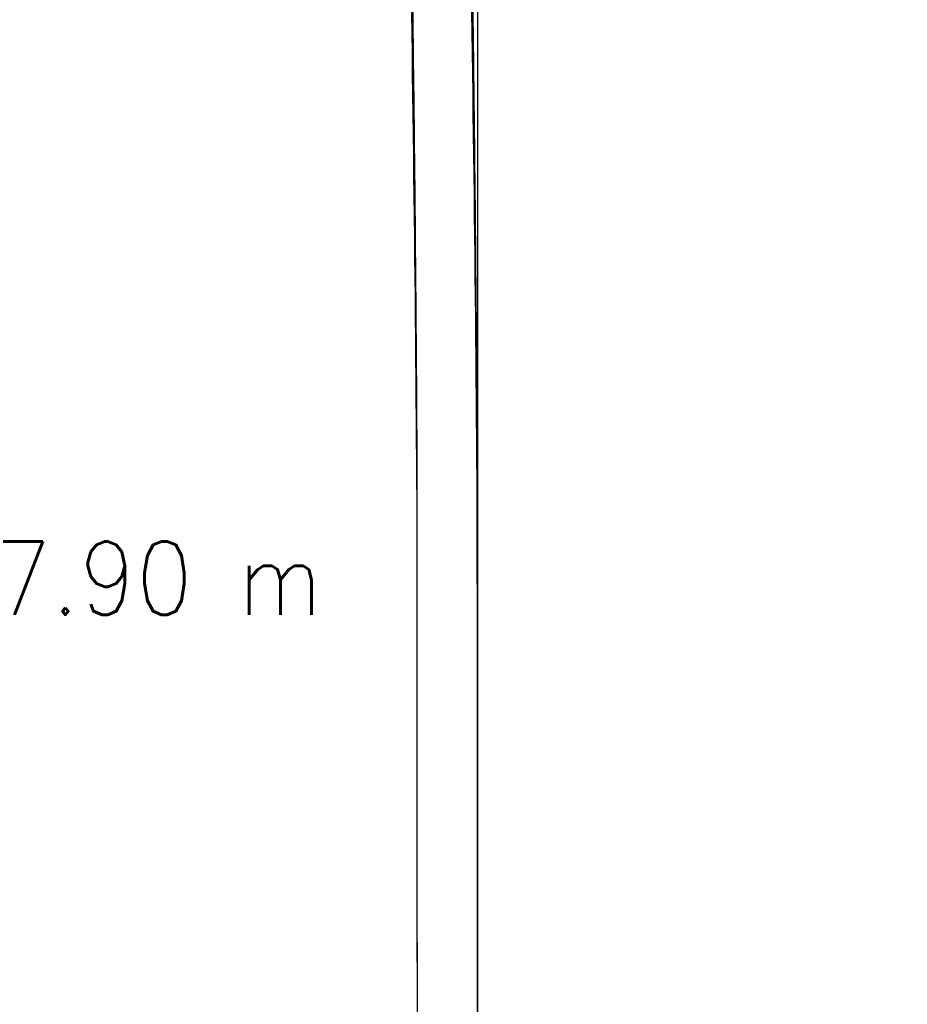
# Model space of a CAD drawing. Header units: metres. Extents: x 209747 to 209830, y 1182430 to 1182564.
# Tile 4 of 256: x 209747.34 to 209751.77, y 1182473.28 to 1182478.19. Entities that reach past the tile are written whole.
import ezdxf
from ezdxf.enums import TextEntityAlignment as Align

# ---------------------------------------------------------------- set-up
doc = ezdxf.new("R2010")
doc.units = ezdxf.units.M
doc.header["$MEASUREMENT"] = 0
doc.linetypes.add('DGN Style 2', pattern=[15.036391, 9.021834, -6.014556])
doc.layers.get('0').update_dxf_attribs({"color": 254})
doc.styles.add('TSText', font='simplex.shx')

# ---------------------------------------------------------------- blocks, each defined once
blk = doc.blocks.new('*U2')
at = {"color": 40, "linetype": 'Continuous'}
for p, q in [((-1.5962, -20.9159), (-1.5976, -20.8146)), ((-1.5949, -21.0172), (-1.5962, -20.9159)), ((-1.5937, -21.1184), (-1.5949, -21.0172)), ((-1.5924, -21.2197), (-1.5937, -21.1184)), ((-1.5912, -21.321), (-1.5924, -21.2197)), ((-1.59, -21.4222), (-1.5912, -21.321)), ((-1.5889, -21.5235), (-1.59, -21.4222)), ((-1.5878, -21.6247), (-1.5889, -21.5235)), ((-1.5867, -21.7259), (-1.5878, -21.6247)), ((-1.5857, -21.8272), (-1.5867, -21.7259)), ((-1.5847, -21.9284), (-1.5857, -21.8272)), ((-1.5838, -22.0296), (-1.5847, -21.9284)), ((-1.5829, -22.1309), (-1.5838, -22.0296)), ((-1.582, -22.2321), (-1.5829, -22.1309)), ((-1.5812, -22.3334), (-1.582, -22.2321)), ((-1.5804, -22.4346), (-1.5812, -22.3334)), ((-1.5796, -22.5358), (-1.5804, -22.4346)), ((-1.5788, -22.6371), (-1.5796, -22.5358)), ((-1.5781, -22.7383), (-1.5788, -22.6371)), ((-1.5775, -22.8395), (-1.5781, -22.7383)), ((-1.5769, -22.9404), (-1.5775, -22.8395)), ((-1.5764, -23.0411), (-1.5769, -22.9404)), ((-1.5762, -23.1422), (-1.5764, -23.0411)), ((-1.5761, -23.2435), (-1.5762, -23.1422)), ((-1.576, -23.3449), (-1.5761, -23.2435)), ((-1.5759, -23.4462), (-1.576, -23.3449)), ((-1.5758, -23.5476), (-1.5759, -23.4462)), ((-1.5757, -23.649), (-1.5758, -23.5476)), ((-1.5757, -23.7504), (-1.5757, -23.649)), ((-1.5756, -23.8518), (-1.5757, -23.7504)), ((-1.5755, -23.9532), (-1.5756, -23.8518)), ((-1.5755, -24.0546), (-1.5755, -23.9532)), ((-1.5754, -24.1561), (-1.5755, -24.0546)), ((-1.5754, -24.2575), (-1.5754, -24.1561)), ((-1.5753, -24.3589), (-1.5754, -24.2575)), ((-1.5753, -24.4604), (-1.5753, -24.3589)), ((-1.5753, -24.5618), (-1.5753, -24.4604)), ((-1.5752, -24.6633), (-1.5753, -24.5618)), ((-1.5752, -24.7648), (-1.5752, -24.6633)), ((-1.5752, -24.8663), (-1.5752, -24.7648)), ((-1.5751, -24.9678), (-1.5752, -24.8663)), ((-1.5751, -25.0693), (-1.5751, -24.9678)), ((-1.5751, -25.1708), (-1.5751, -25.0693)), ((-1.5751, -25.2723), (-1.5751, -25.1708)), ((-1.5751, -25.3738), (-1.5751, -25.2723)), ((-1.5751, -25.4753), (-1.5751, -25.3738)), ((-1.575, -25.5768), (-1.5751, -25.4753)), ((-1.575, -25.6784), (-1.575, -25.5768)), ((-1.575, -25.7799), (-1.575, -25.6784)), ((-1.575, -25.8815), (-1.575, -25.7799))]:
    blk.add_line(p, q, dxfattribs=at)
at = {"color": 3, "linetype": 'Continuous'}
for p, q in [((-1.2963, -20.912), (-1.2976, -20.8106)), ((-1.295, -21.0134), (-1.2963, -20.912)), ((-1.2937, -21.1147), (-1.295, -21.0134)), ((-1.2924, -21.2161), (-1.2937, -21.1147)), ((-1.2912, -21.3175), (-1.2924, -21.2161)), ((-1.29, -21.4188), (-1.2912, -21.3175)), ((-1.2889, -21.5202), (-1.29, -21.4188)), ((-1.2878, -21.6216), (-1.2889, -21.5202)), ((-1.2868, -21.7229), (-1.2878, -21.6216)), ((-1.2857, -21.8243), (-1.2868, -21.7229)), ((-1.2847, -21.9256), (-1.2857, -21.8243)), ((-1.2838, -22.0269), (-1.2847, -21.9256)), ((-1.2829, -22.1283), (-1.2838, -22.0269)), ((-1.282, -22.2296), (-1.2829, -22.1283)), ((-1.2812, -22.331), (-1.282, -22.2296)), ((-1.2804, -22.4323), (-1.2812, -22.331)), ((-1.2796, -22.5337), (-1.2804, -22.4323)), ((-1.2789, -22.635), (-1.2796, -22.5337)), ((-1.2781, -22.7364), (-1.2789, -22.635)), ((-1.2775, -22.8377), (-1.2781, -22.7364)), ((-1.2769, -22.9391), (-1.2775, -22.8377)), ((-1.2764, -23.0405), (-1.2769, -22.9391)), ((-1.2762, -23.1418), (-1.2764, -23.0405)), ((-1.2761, -23.2432), (-1.2762, -23.1418)), ((-1.276, -23.3446), (-1.2761, -23.2432)), ((-1.2759, -23.446), (-1.276, -23.3446)), ((-1.2758, -23.5474), (-1.2759, -23.446)), ((-1.2757, -23.6488), (-1.2758, -23.5474)), ((-1.2757, -23.7502), (-1.2757, -23.6488)), ((-1.2756, -23.8516), (-1.2757, -23.7502)), ((-1.2755, -23.953), (-1.2756, -23.8516)), ((-1.2755, -24.0545), (-1.2755, -23.953)), ((-1.2754, -24.1559), (-1.2755, -24.0545)), ((-1.2754, -24.2574), (-1.2754, -24.1559)), ((-1.2753, -24.3588), (-1.2754, -24.2574)), ((-1.2753, -24.4603), (-1.2753, -24.3588)), ((-1.2753, -24.5617), (-1.2753, -24.4603)), ((-1.2752, -24.6632), (-1.2753, -24.5617)), ((-1.2752, -24.7647), (-1.2752, -24.6632)), ((-1.2752, -24.8662), (-1.2752, -24.7647)), ((-1.2751, -24.9677), (-1.2752, -24.8662)), ((-1.2751, -25.0692), (-1.2751, -24.9677)), ((-1.2751, -25.1707), (-1.2751, -25.0692)), ((-1.2751, -25.2722), (-1.2751, -25.1707)), ((-1.2751, -25.3738), (-1.2751, -25.2722)), ((-1.2751, -25.4753), (-1.2751, -25.3738)), ((-1.275, -25.5768), (-1.2751, -25.4753)), ((-1.275, -25.6784), (-1.275, -25.5768)), ((-1.275, -25.7799), (-1.275, -25.6784)), ((-1.275, -25.8815), (-1.275, -25.7799))]:
    blk.add_line(p, q, dxfattribs=at)
blk = doc.blocks.new('*U3')
at = {"color": 40, "linetype": 'Continuous'}
for p, q in [((-1.5961, -20.9266), (-1.5975, -20.8224)), ((-1.5948, -21.0308), (-1.5961, -20.9266)), ((-1.5934, -21.1351), (-1.5948, -21.0308)), ((-1.5922, -21.2393), (-1.5934, -21.1351)), ((-1.5909, -21.3436), (-1.5922, -21.2393)), ((-1.5897, -21.4479), (-1.5909, -21.3436)), ((-1.5886, -21.5522), (-1.5897, -21.4479)), ((-1.5875, -21.6566), (-1.5886, -21.5522)), ((-1.5864, -21.7609), (-1.5875, -21.6566)), ((-1.5853, -21.8653), (-1.5864, -21.7609)), ((-1.5843, -21.9697), (-1.5853, -21.8653)), ((-1.5834, -22.0741), (-1.5843, -21.9697)), ((-1.5825, -22.1785), (-1.5834, -22.0741)), ((-1.5816, -22.283), (-1.5825, -22.1785)), ((-1.5807, -22.3874), (-1.5816, -22.283)), ((-1.5799, -22.4919), (-1.5807, -22.3874)), ((-1.5791, -22.5963), (-1.5799, -22.4919)), ((-1.5784, -22.7008), (-1.5791, -22.5963)), ((-1.5777, -22.8052), (-1.5784, -22.7008)), ((-1.577, -22.9094), (-1.5777, -22.8052)), ((-1.5765, -23.0133), (-1.577, -22.9094)), ((-1.5763, -23.1174), (-1.5765, -23.0133)), ((-1.5761, -23.2218), (-1.5763, -23.1174)), ((-1.576, -23.3262), (-1.5761, -23.2218)), ((-1.5759, -23.4307), (-1.576, -23.3262)), ((-1.5758, -23.5351), (-1.5759, -23.4307)), ((-1.5758, -23.6396), (-1.5758, -23.5351)), ((-1.5757, -23.744), (-1.5758, -23.6396)), ((-1.5756, -23.8484), (-1.5757, -23.744)), ((-1.5755, -23.9528), (-1.5756, -23.8484)), ((-1.5755, -24.0571), (-1.5755, -23.9528)), ((-1.5754, -24.1614), (-1.5755, -24.0571)), ((-1.5754, -24.2657), (-1.5754, -24.1614)), ((-1.5753, -24.37), (-1.5754, -24.2657)), ((-1.5753, -24.4743), (-1.5753, -24.37)), ((-1.5752, -24.5785), (-1.5753, -24.4743)), ((-1.5752, -24.6827), (-1.5752, -24.5785)), ((-1.5752, -24.7868), (-1.5752, -24.6827)), ((-1.5752, -24.8909), (-1.5752, -24.7868)), ((-1.5751, -24.995), (-1.5752, -24.8909)), ((-1.5751, -25.099), (-1.5751, -24.995)), ((-1.5751, -25.203), (-1.5751, -25.099)), ((-1.5751, -25.3069), (-1.5751, -25.203)), ((-1.5751, -25.4108), (-1.5751, -25.3069)), ((-1.5751, -25.5147), (-1.5751, -25.4108)), ((-1.575, -25.6185), (-1.5751, -25.5147)), ((-1.575, -25.7223), (-1.575, -25.6185)), ((-1.575, -25.826), (-1.575, -25.7223))]:
    blk.add_line(p, q, dxfattribs=at)
at = {"color": 3, "linetype": 'Continuous'}
for p, q in [((-1.2961, -20.9227), (-1.2975, -20.8184)), ((-1.2948, -21.0271), (-1.2961, -20.9227)), ((-1.2935, -21.1314), (-1.2948, -21.0271)), ((-1.2922, -21.2358), (-1.2935, -21.1314)), ((-1.291, -21.3402), (-1.2922, -21.2358)), ((-1.2898, -21.4446), (-1.291, -21.3402)), ((-1.2886, -21.549), (-1.2898, -21.4446)), ((-1.2875, -21.6535), (-1.2886, -21.549)), ((-1.2864, -21.7579), (-1.2875, -21.6535)), ((-1.2854, -21.8624), (-1.2864, -21.7579)), ((-1.2844, -21.9669), (-1.2854, -21.8624)), ((-1.2834, -22.0714), (-1.2844, -21.9669)), ((-1.2825, -22.176), (-1.2834, -22.0714)), ((-1.2816, -22.2805), (-1.2825, -22.176)), ((-1.2807, -22.3851), (-1.2816, -22.2805)), ((-1.2799, -22.4896), (-1.2807, -22.3851)), ((-1.2791, -22.5942), (-1.2799, -22.4896)), ((-1.2784, -22.6988), (-1.2791, -22.5942)), ((-1.2777, -22.8034), (-1.2784, -22.6988)), ((-1.2771, -22.9079), (-1.2777, -22.8034)), ((-1.2765, -23.0125), (-1.2771, -22.9079)), ((-1.2763, -23.117), (-1.2765, -23.0125)), ((-1.2761, -23.2215), (-1.2763, -23.117)), ((-1.276, -23.326), (-1.2761, -23.2215)), ((-1.2759, -23.4304), (-1.276, -23.326)), ((-1.2758, -23.5349), (-1.2759, -23.4304)), ((-1.2758, -23.6393), (-1.2758, -23.5349)), ((-1.2757, -23.7438), (-1.2758, -23.6393)), ((-1.2756, -23.8482), (-1.2757, -23.7438)), ((-1.2755, -23.9526), (-1.2756, -23.8482)), ((-1.2755, -24.0569), (-1.2755, -23.9526)), ((-1.2754, -24.1613), (-1.2755, -24.0569)), ((-1.2754, -24.2656), (-1.2754, -24.1613)), ((-1.2753, -24.3699), (-1.2754, -24.2656)), ((-1.2753, -24.4742), (-1.2753, -24.3699)), ((-1.2752, -24.5784), (-1.2753, -24.4742)), ((-1.2752, -24.6826), (-1.2752, -24.5784)), ((-1.2752, -24.7867), (-1.2752, -24.6826)), ((-1.2752, -24.8908), (-1.2752, -24.7867)), ((-1.2751, -24.9949), (-1.2752, -24.8908)), ((-1.2751, -25.0989), (-1.2751, -24.9949)), ((-1.2751, -25.2029), (-1.2751, -25.0989)), ((-1.2751, -25.3069), (-1.2751, -25.2029)), ((-1.2751, -25.4108), (-1.2751, -25.3069)), ((-1.2751, -25.5147), (-1.2751, -25.4108)), ((-1.275, -25.6185), (-1.2751, -25.5147)), ((-1.275, -25.7223), (-1.275, -25.6185)), ((-1.275, -25.826), (-1.275, -25.7223))]:
    blk.add_line(p, q, dxfattribs=at)
blk = doc.blocks.new('*U4')
at = {"color": 3, "linetype": 'Continuous'}
for p, q in [((-1.2967, -20.8785), (-1.2981, -20.7739)), ((-1.2953, -20.9831), (-1.2967, -20.8785)), ((-1.294, -21.0878), (-1.2953, -20.9831)), ((-1.2927, -21.1925), (-1.294, -21.0878)), ((-1.2915, -21.2972), (-1.2927, -21.1925)), ((-1.2902, -21.402), (-1.2915, -21.2972)), ((-1.2891, -21.5068), (-1.2902, -21.402)), ((-1.2879, -21.6117), (-1.2891, -21.5068)), ((-1.2868, -21.7166), (-1.2879, -21.6117)), ((-1.2858, -21.8216), (-1.2868, -21.7166)), ((-1.2847, -21.9266), (-1.2858, -21.8216)), ((-1.2838, -22.0316), (-1.2847, -21.9266)), ((-1.2828, -22.1366), (-1.2838, -22.0316)), ((-1.2819, -22.2417), (-1.2828, -22.1366)), ((-1.281, -22.3468), (-1.2819, -22.2417)), ((-1.2802, -22.452), (-1.281, -22.3468)), ((-1.2794, -22.5571), (-1.2802, -22.452)), ((-1.2787, -22.6623), (-1.2794, -22.5571)), ((-1.2779, -22.7675), (-1.2787, -22.6623)), ((-1.2773, -22.8727), (-1.2779, -22.7675)), ((-1.2767, -22.9779), (-1.2773, -22.8727)), ((-1.2763, -23.0831), (-1.2767, -22.9779)), ((-1.2762, -23.1883), (-1.2763, -23.0831)), ((-1.2761, -23.2934), (-1.2762, -23.1883)), ((-1.276, -23.3985), (-1.2761, -23.2934)), ((-1.2759, -23.5037), (-1.276, -23.3985)), ((-1.2758, -23.6088), (-1.2759, -23.5037)), ((-1.2757, -23.7139), (-1.2758, -23.6088)), ((-1.2756, -23.8191), (-1.2757, -23.7139)), ((-1.2756, -23.9242), (-1.2756, -23.8191)), ((-1.2755, -24.0292), (-1.2756, -23.9242)), ((-1.2754, -24.1343), (-1.2755, -24.0292)), ((-1.2754, -24.2393), (-1.2754, -24.1343)), ((-1.2753, -24.3443), (-1.2754, -24.2393)), ((-1.2753, -24.4493), (-1.2753, -24.3443)), ((-1.2753, -24.5542), (-1.2753, -24.4493)), ((-1.2752, -24.6591), (-1.2753, -24.5542)), ((-1.2752, -24.7639), (-1.2752, -24.6591)), ((-1.2752, -24.8688), (-1.2752, -24.7639)), ((-1.2751, -24.9735), (-1.2752, -24.8688)), ((-1.2751, -25.0782), (-1.2751, -24.9735)), ((-1.2751, -25.1829), (-1.2751, -25.0782)), ((-1.2751, -25.2875), (-1.2751, -25.1829)), ((-1.2751, -25.392), (-1.2751, -25.2875)), ((-1.2751, -25.4965), (-1.2751, -25.392)), ((-1.275, -25.601), (-1.2751, -25.4965)), ((-1.275, -25.7054), (-1.275, -25.601)), ((-1.275, -25.8097), (-1.275, -25.7054))]:
    blk.add_line(p, q, dxfattribs=at)
at = {"color": 40, "linetype": 'Continuous'}
for p, q in [((-1.5967, -20.8824), (-1.5981, -20.778)), ((-1.5953, -20.9869), (-1.5967, -20.8824)), ((-1.594, -21.0915), (-1.5953, -20.9869)), ((-1.5927, -21.1961), (-1.594, -21.0915)), ((-1.5914, -21.3007), (-1.5927, -21.1961)), ((-1.5902, -21.4054), (-1.5914, -21.3007)), ((-1.589, -21.5101), (-1.5902, -21.4054)), ((-1.5879, -21.6149), (-1.589, -21.5101)), ((-1.5868, -21.7197), (-1.5879, -21.6149)), ((-1.5857, -21.8245), (-1.5868, -21.7197)), ((-1.5847, -21.9294), (-1.5857, -21.8245)), ((-1.5837, -22.0343), (-1.5847, -21.9294)), ((-1.5828, -22.1392), (-1.5837, -22.0343)), ((-1.5819, -22.2442), (-1.5828, -22.1392)), ((-1.581, -22.3492), (-1.5819, -22.2442)), ((-1.5802, -22.4542), (-1.581, -22.3492)), ((-1.5794, -22.5593), (-1.5802, -22.4542)), ((-1.5787, -22.6644), (-1.5794, -22.5593)), ((-1.5779, -22.7694), (-1.5787, -22.6644)), ((-1.5773, -22.8743), (-1.5779, -22.7694)), ((-1.5767, -22.979), (-1.5773, -22.8743)), ((-1.5763, -23.0836), (-1.5767, -22.979)), ((-1.5762, -23.1886), (-1.5763, -23.0836)), ((-1.5761, -23.2937), (-1.5762, -23.1886)), ((-1.576, -23.3988), (-1.5761, -23.2937)), ((-1.5759, -23.5039), (-1.576, -23.3988)), ((-1.5758, -23.609), (-1.5759, -23.5039)), ((-1.5757, -23.7141), (-1.5758, -23.609)), ((-1.5756, -23.8193), (-1.5757, -23.7141)), ((-1.5756, -23.9243), (-1.5756, -23.8193)), ((-1.5755, -24.0294), (-1.5756, -23.9243)), ((-1.5754, -24.1344), (-1.5755, -24.0294)), ((-1.5754, -24.2395), (-1.5754, -24.1344)), ((-1.5753, -24.3444), (-1.5754, -24.2395)), ((-1.5753, -24.4494), (-1.5753, -24.3444)), ((-1.5753, -24.5543), (-1.5753, -24.4494)), ((-1.5752, -24.6592), (-1.5753, -24.5543)), ((-1.5752, -24.764), (-1.5752, -24.6592)), ((-1.5752, -24.8688), (-1.5752, -24.764)), ((-1.5751, -24.9736), (-1.5752, -24.8688)), ((-1.5751, -25.0783), (-1.5751, -24.9736)), ((-1.5751, -25.1829), (-1.5751, -25.0783)), ((-1.5751, -25.2875), (-1.5751, -25.1829)), ((-1.5751, -25.3921), (-1.5751, -25.2875)), ((-1.5751, -25.4966), (-1.5751, -25.3921)), ((-1.575, -25.601), (-1.5751, -25.4966)), ((-1.575, -25.7054), (-1.575, -25.601)), ((-1.575, -25.8097), (-1.575, -25.7054))]:
    blk.add_line(p, q, dxfattribs=at)
blk = doc.blocks.new('*U5')
at = {"color": 40, "linetype": 'Continuous'}
for p, q in [((-1.5956, -20.9678), (-1.5969, -20.8638)), ((-1.5942, -21.0718), (-1.5956, -20.9678)), ((-1.5929, -21.1758), (-1.5942, -21.0718)), ((-1.5917, -21.2799), (-1.5929, -21.1758)), ((-1.5905, -21.3838), (-1.5917, -21.2799)), ((-1.5893, -21.4878), (-1.5905, -21.3838)), ((-1.5882, -21.5918), (-1.5893, -21.4878)), ((-1.5871, -21.6958), (-1.5882, -21.5918)), ((-1.586, -21.7997), (-1.5871, -21.6958)), ((-1.585, -21.9037), (-1.586, -21.7997)), ((-1.584, -22.0076), (-1.585, -21.9037)), ((-1.583, -22.1115), (-1.584, -22.0076)), ((-1.5821, -22.2153), (-1.583, -22.1115)), ((-1.5813, -22.3192), (-1.5821, -22.2153)), ((-1.5804, -22.423), (-1.5813, -22.3192)), ((-1.5796, -22.5267), (-1.5804, -22.423)), ((-1.5789, -22.6305), (-1.5796, -22.5267)), ((-1.5782, -22.7342), (-1.5789, -22.6305)), ((-1.5775, -22.8377), (-1.5782, -22.7342)), ((-1.5769, -22.941), (-1.5775, -22.8377)), ((-1.5764, -23.044), (-1.5769, -22.941)), ((-1.5762, -23.1472), (-1.5764, -23.044)), ((-1.5761, -23.2507), (-1.5762, -23.1472)), ((-1.576, -23.3542), (-1.5761, -23.2507)), ((-1.5759, -23.4576), (-1.576, -23.3542)), ((-1.5758, -23.5609), (-1.5759, -23.4576)), ((-1.5757, -23.6642), (-1.5758, -23.5609)), ((-1.5757, -23.7675), (-1.5757, -23.6642)), ((-1.5756, -23.8707), (-1.5757, -23.7675)), ((-1.5755, -23.9739), (-1.5756, -23.8707)), ((-1.5755, -24.077), (-1.5755, -23.9739)), ((-1.5754, -24.18), (-1.5755, -24.077)), ((-1.5754, -24.283), (-1.5754, -24.18)), ((-1.5753, -24.386), (-1.5754, -24.283)), ((-1.5753, -24.4889), (-1.5753, -24.386)), ((-1.5752, -24.5917), (-1.5753, -24.4889)), ((-1.5752, -24.6945), (-1.5752, -24.5917)), ((-1.5752, -24.7973), (-1.5752, -24.6945)), ((-1.5752, -24.9), (-1.5752, -24.7973)), ((-1.5751, -25.0027), (-1.5752, -24.9)), ((-1.5751, -25.1053), (-1.5751, -25.0027)), ((-1.5751, -25.208), (-1.5751, -25.1053)), ((-1.5751, -25.3105), (-1.5751, -25.208)), ((-1.5751, -25.4131), (-1.5751, -25.3105)), ((-1.5751, -25.5156), (-1.5751, -25.4131)), ((-1.575, -25.6181), (-1.5751, -25.5156)), ((-1.575, -25.7206), (-1.575, -25.6181)), ((-1.575, -25.8231), (-1.575, -25.7206))]:
    blk.add_line(p, q, dxfattribs=at)
at = {"color": 3, "linetype": 'Continuous'}
for p, q in [((-1.2956, -20.964), (-1.297, -20.8599)), ((-1.2943, -21.0681), (-1.2956, -20.964)), ((-1.293, -21.1722), (-1.2943, -21.0681)), ((-1.2917, -21.2763), (-1.293, -21.1722)), ((-1.2905, -21.3805), (-1.2917, -21.2763)), ((-1.2893, -21.4846), (-1.2905, -21.3805)), ((-1.2882, -21.5886), (-1.2893, -21.4846)), ((-1.2871, -21.6927), (-1.2882, -21.5886)), ((-1.286, -21.7968), (-1.2871, -21.6927)), ((-1.285, -21.9008), (-1.286, -21.7968)), ((-1.284, -22.0048), (-1.285, -21.9008)), ((-1.2831, -22.1088), (-1.284, -22.0048)), ((-1.2822, -22.2128), (-1.2831, -22.1088)), ((-1.2813, -22.3168), (-1.2822, -22.2128)), ((-1.2805, -22.4207), (-1.2813, -22.3168)), ((-1.2797, -22.5246), (-1.2805, -22.4207)), ((-1.2789, -22.6284), (-1.2797, -22.5246)), ((-1.2782, -22.7322), (-1.2789, -22.6284)), ((-1.2775, -22.836), (-1.2782, -22.7322)), ((-1.2769, -22.9397), (-1.2775, -22.836)), ((-1.2764, -23.0433), (-1.2769, -22.9397)), ((-1.2762, -23.1469), (-1.2764, -23.0433)), ((-1.2761, -23.2504), (-1.2762, -23.1469)), ((-1.276, -23.3539), (-1.2761, -23.2504)), ((-1.2759, -23.4573), (-1.276, -23.3539)), ((-1.2758, -23.5607), (-1.2759, -23.4573)), ((-1.2757, -23.664), (-1.2758, -23.5607)), ((-1.2757, -23.7673), (-1.2757, -23.664)), ((-1.2756, -23.8705), (-1.2757, -23.7673)), ((-1.2755, -23.9737), (-1.2756, -23.8705)), ((-1.2755, -24.0768), (-1.2755, -23.9737)), ((-1.2754, -24.1799), (-1.2755, -24.0768)), ((-1.2754, -24.2829), (-1.2754, -24.1799)), ((-1.2753, -24.3858), (-1.2754, -24.2829)), ((-1.2753, -24.4888), (-1.2753, -24.3858)), ((-1.2752, -24.5916), (-1.2753, -24.4888)), ((-1.2752, -24.6944), (-1.2752, -24.5916)), ((-1.2752, -24.7972), (-1.2752, -24.6944)), ((-1.2752, -24.9), (-1.2752, -24.7972)), ((-1.2751, -25.0026), (-1.2752, -24.9)), ((-1.2751, -25.1053), (-1.2751, -25.0026)), ((-1.2751, -25.2079), (-1.2751, -25.1053)), ((-1.2751, -25.3105), (-1.2751, -25.2079)), ((-1.2751, -25.413), (-1.2751, -25.3105)), ((-1.2751, -25.5156), (-1.2751, -25.413)), ((-1.275, -25.6181), (-1.2751, -25.5156)), ((-1.275, -25.7206), (-1.275, -25.6181)), ((-1.275, -25.823), (-1.275, -25.7206))]:
    blk.add_line(p, q, dxfattribs=at)
blk = doc.blocks.new('*U6')
at = {"color": 40, "linetype": 'Continuous'}
for p, q in [((-1.5965, -20.8973), (-1.5979, -20.7934)), ((-1.5951, -21.0011), (-1.5965, -20.8973)), ((-1.5938, -21.1049), (-1.5951, -21.0011)), ((-1.5925, -21.2087), (-1.5938, -21.1049)), ((-1.5913, -21.3125), (-1.5925, -21.2087)), ((-1.5901, -21.4164), (-1.5913, -21.3125)), ((-1.5889, -21.5202), (-1.5901, -21.4164)), ((-1.5878, -21.624), (-1.5889, -21.5202)), ((-1.5867, -21.7278), (-1.5878, -21.624)), ((-1.5857, -21.8316), (-1.5867, -21.7278)), ((-1.5847, -21.9354), (-1.5857, -21.8316)), ((-1.5837, -22.0391), (-1.5847, -21.9354)), ((-1.5828, -22.1429), (-1.5837, -22.0391)), ((-1.5819, -22.2467), (-1.5828, -22.1429)), ((-1.581, -22.3504), (-1.5819, -22.2467)), ((-1.5802, -22.4542), (-1.581, -22.3504)), ((-1.5794, -22.5579), (-1.5802, -22.4542)), ((-1.5787, -22.6616), (-1.5794, -22.5579)), ((-1.578, -22.7653), (-1.5787, -22.6616)), ((-1.5773, -22.869), (-1.578, -22.7653)), ((-1.5766, -22.972), (-1.5773, -22.869)), ((-1.5763, -23.075), (-1.5766, -22.972)), ((-1.5762, -23.1786), (-1.5763, -23.075)), ((-1.5761, -23.2823), (-1.5762, -23.1786)), ((-1.576, -23.3859), (-1.5761, -23.2823)), ((-1.5759, -23.4895), (-1.576, -23.3859)), ((-1.5758, -23.5931), (-1.5759, -23.4895)), ((-1.5757, -23.6967), (-1.5758, -23.5931)), ((-1.5756, -23.8002), (-1.5757, -23.6967)), ((-1.5756, -23.9038), (-1.5756, -23.8002)), ((-1.5755, -24.0072), (-1.5756, -23.9038)), ((-1.5755, -24.1107), (-1.5755, -24.0072)), ((-1.5754, -24.2141), (-1.5755, -24.1107)), ((-1.5754, -24.3176), (-1.5754, -24.2141)), ((-1.5753, -24.421), (-1.5754, -24.3176)), ((-1.5753, -24.5243), (-1.5753, -24.421)), ((-1.5752, -24.6277), (-1.5753, -24.5243)), ((-1.5752, -24.731), (-1.5752, -24.6277)), ((-1.5752, -24.8343), (-1.5752, -24.731)), ((-1.5751, -24.9376), (-1.5752, -24.8343)), ((-1.5751, -25.0409), (-1.5751, -24.9376)), ((-1.5751, -25.1442), (-1.5751, -25.0409)), ((-1.5751, -25.2475), (-1.5751, -25.1442)), ((-1.5751, -25.3507), (-1.5751, -25.2475)), ((-1.5751, -25.454), (-1.5751, -25.3507)), ((-1.575, -25.5572), (-1.5751, -25.454)), ((-1.575, -25.6604), (-1.575, -25.5572)), ((-1.575, -25.7637), (-1.575, -25.6604)), ((-1.575, -25.8669), (-1.575, -25.7637))]:
    blk.add_line(p, q, dxfattribs=at)
at = {"color": 3, "linetype": 'Continuous'}
for p, q in [((-1.2965, -20.8933), (-1.2979, -20.7894)), ((-1.2952, -20.9973), (-1.2965, -20.8933)), ((-1.2938, -21.1012), (-1.2952, -20.9973)), ((-1.2926, -21.2051), (-1.2938, -21.1012)), ((-1.2913, -21.3091), (-1.2926, -21.2051)), ((-1.2901, -21.413), (-1.2913, -21.3091)), ((-1.289, -21.5169), (-1.2901, -21.413)), ((-1.2878, -21.6208), (-1.289, -21.5169)), ((-1.2867, -21.7247), (-1.2878, -21.6208)), ((-1.2857, -21.8287), (-1.2867, -21.7247)), ((-1.2847, -21.9326), (-1.2857, -21.8287)), ((-1.2837, -22.0365), (-1.2847, -21.9326)), ((-1.2828, -22.1403), (-1.2837, -22.0365)), ((-1.2819, -22.2442), (-1.2828, -22.1403)), ((-1.281, -22.3481), (-1.2819, -22.2442)), ((-1.2802, -22.4519), (-1.281, -22.3481)), ((-1.2794, -22.5558), (-1.2802, -22.4519)), ((-1.2787, -22.6596), (-1.2794, -22.5558)), ((-1.278, -22.7634), (-1.2787, -22.6596)), ((-1.2773, -22.8672), (-1.278, -22.7634)), ((-1.2767, -22.9709), (-1.2773, -22.8672)), ((-1.2763, -23.0747), (-1.2767, -22.9709)), ((-1.2762, -23.1783), (-1.2763, -23.0747)), ((-1.2761, -23.282), (-1.2762, -23.1783)), ((-1.276, -23.3857), (-1.2761, -23.282)), ((-1.2759, -23.4893), (-1.276, -23.3857)), ((-1.2758, -23.5929), (-1.2759, -23.4893)), ((-1.2757, -23.6965), (-1.2758, -23.5929)), ((-1.2756, -23.8), (-1.2757, -23.6965)), ((-1.2756, -23.9036), (-1.2756, -23.8)), ((-1.2755, -24.0071), (-1.2756, -23.9036)), ((-1.2755, -24.1106), (-1.2755, -24.0071)), ((-1.2754, -24.214), (-1.2755, -24.1106)), ((-1.2754, -24.3174), (-1.2754, -24.214)), ((-1.2753, -24.4208), (-1.2754, -24.3174)), ((-1.2753, -24.5242), (-1.2753, -24.4208)), ((-1.2752, -24.6276), (-1.2753, -24.5242)), ((-1.2752, -24.7309), (-1.2752, -24.6276)), ((-1.2752, -24.8343), (-1.2752, -24.7309)), ((-1.2751, -24.9376), (-1.2752, -24.8343)), ((-1.2751, -25.0409), (-1.2751, -24.9376)), ((-1.2751, -25.1442), (-1.2751, -25.0409)), ((-1.2751, -25.2474), (-1.2751, -25.1442)), ((-1.2751, -25.3507), (-1.2751, -25.2474)), ((-1.2751, -25.4539), (-1.2751, -25.3507)), ((-1.275, -25.5572), (-1.2751, -25.4539)), ((-1.275, -25.6604), (-1.275, -25.5572)), ((-1.275, -25.7637), (-1.275, -25.6604)), ((-1.275, -25.8669), (-1.275, -25.7637))]:
    blk.add_line(p, q, dxfattribs=at)
blk = doc.blocks.new('*U7')
at = {"color": 40, "linetype": 'Continuous'}
for p, q in [((-1.5968, -20.8765), (-1.5982, -20.7726)), ((-1.5954, -20.9804), (-1.5968, -20.8765)), ((-1.5941, -21.0843), (-1.5954, -20.9804)), ((-1.5928, -21.1882), (-1.5941, -21.0843)), ((-1.5915, -21.292), (-1.5928, -21.1882)), ((-1.5903, -21.3959), (-1.5915, -21.292)), ((-1.5892, -21.4998), (-1.5903, -21.3959)), ((-1.588, -21.6036), (-1.5892, -21.4998)), ((-1.5869, -21.7074), (-1.588, -21.6036)), ((-1.5859, -21.8113), (-1.5869, -21.7074)), ((-1.5849, -21.9151), (-1.5859, -21.8113)), ((-1.5839, -22.0188), (-1.5849, -21.9151)), ((-1.5829, -22.1226), (-1.5839, -22.0188)), ((-1.582, -22.2263), (-1.5829, -22.1226)), ((-1.5812, -22.33), (-1.582, -22.2263)), ((-1.5804, -22.4337), (-1.5812, -22.33)), ((-1.5796, -22.5374), (-1.5804, -22.4337)), ((-1.5788, -22.641), (-1.5796, -22.5374)), ((-1.5781, -22.7446), (-1.5788, -22.641)), ((-1.5774, -22.848), (-1.5781, -22.7446)), ((-1.5768, -22.9511), (-1.5774, -22.848)), ((-1.5764, -23.054), (-1.5768, -22.9511)), ((-1.5762, -23.1572), (-1.5764, -23.054)), ((-1.5761, -23.2606), (-1.5762, -23.1572)), ((-1.576, -23.364), (-1.5761, -23.2606)), ((-1.5759, -23.4673), (-1.576, -23.364)), ((-1.5758, -23.5706), (-1.5759, -23.4673)), ((-1.5757, -23.6738), (-1.5758, -23.5706)), ((-1.5757, -23.777), (-1.5757, -23.6738)), ((-1.5756, -23.8802), (-1.5757, -23.777)), ((-1.5755, -23.9833), (-1.5756, -23.8802)), ((-1.5755, -24.0863), (-1.5755, -23.9833)), ((-1.5754, -24.1893), (-1.5755, -24.0863)), ((-1.5754, -24.2923), (-1.5754, -24.1893)), ((-1.5753, -24.3952), (-1.5754, -24.2923)), ((-1.5753, -24.4981), (-1.5753, -24.3952)), ((-1.5752, -24.601), (-1.5753, -24.4981)), ((-1.5752, -24.7038), (-1.5752, -24.601)), ((-1.5752, -24.8065), (-1.5752, -24.7038)), ((-1.5752, -24.9093), (-1.5752, -24.8065)), ((-1.5751, -25.012), (-1.5752, -24.9093)), ((-1.5751, -25.1147), (-1.5751, -25.012)), ((-1.5751, -25.2173), (-1.5751, -25.1147)), ((-1.5751, -25.3199), (-1.5751, -25.2173)), ((-1.5751, -25.4225), (-1.5751, -25.3199)), ((-1.5751, -25.5251), (-1.5751, -25.4225)), ((-1.575, -25.6277), (-1.5751, -25.5251)), ((-1.575, -25.7302), (-1.575, -25.6277)), ((-1.575, -25.8328), (-1.575, -25.7302))]:
    blk.add_line(p, q, dxfattribs=at)
at = {"color": 3, "linetype": 'Continuous'}
for p, q in [((-1.2954, -20.9766), (-1.2968, -20.8726)), ((-1.2941, -21.0806), (-1.2954, -20.9766)), ((-1.2928, -21.1846), (-1.2941, -21.0806)), ((-1.2916, -21.2885), (-1.2928, -21.1846)), ((-1.2904, -21.3925), (-1.2916, -21.2885)), ((-1.2892, -21.4965), (-1.2904, -21.3925)), ((-1.288, -21.6004), (-1.2892, -21.4965)), ((-1.2869, -21.7044), (-1.288, -21.6004)), ((-1.2859, -21.8083), (-1.2869, -21.7044)), ((-1.2849, -21.9122), (-1.2859, -21.8083)), ((-1.2839, -22.0161), (-1.2849, -21.9122)), ((-1.283, -22.12), (-1.2839, -22.0161)), ((-1.2821, -22.2238), (-1.283, -22.12)), ((-1.2812, -22.3277), (-1.2821, -22.2238)), ((-1.2804, -22.4314), (-1.2812, -22.3277)), ((-1.2796, -22.5352), (-1.2804, -22.4314)), ((-1.2788, -22.6389), (-1.2796, -22.5352)), ((-1.2781, -22.7426), (-1.2788, -22.6389)), ((-1.2774, -22.8463), (-1.2781, -22.7426)), ((-1.2768, -22.9499), (-1.2774, -22.8463)), ((-1.2764, -23.0534), (-1.2768, -22.9499)), ((-1.2762, -23.1569), (-1.2764, -23.0534)), ((-1.2761, -23.2603), (-1.2762, -23.1569)), ((-1.276, -23.3637), (-1.2761, -23.2603)), ((-1.2759, -23.467), (-1.276, -23.3637)), ((-1.2758, -23.5703), (-1.2759, -23.467)), ((-1.2757, -23.6736), (-1.2758, -23.5703)), ((-1.2757, -23.7768), (-1.2757, -23.6736)), ((-1.2756, -23.88), (-1.2757, -23.7768)), ((-1.2755, -23.9831), (-1.2756, -23.88)), ((-1.2755, -24.0862), (-1.2755, -23.9831)), ((-1.2754, -24.1892), (-1.2755, -24.0862)), ((-1.2754, -24.2922), (-1.2754, -24.1892)), ((-1.2753, -24.3951), (-1.2754, -24.2922)), ((-1.2753, -24.498), (-1.2753, -24.3951)), ((-1.2752, -24.6009), (-1.2753, -24.498)), ((-1.2752, -24.7037), (-1.2752, -24.6009)), ((-1.2752, -24.8065), (-1.2752, -24.7037)), ((-1.2752, -24.9092), (-1.2752, -24.8065)), ((-1.2751, -25.0119), (-1.2752, -24.9092)), ((-1.2751, -25.1146), (-1.2751, -25.0119)), ((-1.2751, -25.2173), (-1.2751, -25.1146)), ((-1.2751, -25.3199), (-1.2751, -25.2173)), ((-1.2751, -25.4225), (-1.2751, -25.3199)), ((-1.2751, -25.5251), (-1.2751, -25.4225)), ((-1.275, -25.6277), (-1.2751, -25.5251)), ((-1.275, -25.7302), (-1.275, -25.6277)), ((-1.275, -25.8328), (-1.275, -25.7302))]:
    blk.add_line(p, q, dxfattribs=at)
blk = doc.blocks.new('*U8')
at = {"color": 40, "linetype": 'Continuous'}
for p, q in [((-1.5974, -20.8797), (-1.5989, -20.7759)), ((-1.5959, -20.9835), (-1.5974, -20.8797)), ((-1.5945, -21.0873), (-1.5959, -20.9835)), ((-1.5932, -21.1911), (-1.5945, -21.0873)), ((-1.5919, -21.2948), (-1.5932, -21.1911)), ((-1.5906, -21.3986), (-1.5919, -21.2948)), ((-1.5894, -21.5023), (-1.5906, -21.3986)), ((-1.5882, -21.6061), (-1.5894, -21.5023)), ((-1.587, -21.7098), (-1.5882, -21.6061)), ((-1.586, -21.8135), (-1.587, -21.7098)), ((-1.5849, -21.9172), (-1.586, -21.8135)), ((-1.5839, -22.0209), (-1.5849, -21.9172)), ((-1.583, -22.1245), (-1.5839, -22.0209)), ((-1.5821, -22.2282), (-1.583, -22.1245)), ((-1.5812, -22.3318), (-1.5821, -22.2282)), ((-1.5803, -22.4354), (-1.5812, -22.3318)), ((-1.5796, -22.539), (-1.5803, -22.4354)), ((-1.5788, -22.6425), (-1.5796, -22.539)), ((-1.5781, -22.746), (-1.5788, -22.6425)), ((-1.5774, -22.8495), (-1.5781, -22.746)), ((-1.5768, -22.9524), (-1.5774, -22.8495)), ((-1.5764, -23.0553), (-1.5768, -22.9524)), ((-1.5762, -23.1585), (-1.5764, -23.0553)), ((-1.5761, -23.2619), (-1.5762, -23.1585)), ((-1.576, -23.3653), (-1.5761, -23.2619)), ((-1.5759, -23.4686), (-1.576, -23.3653)), ((-1.5758, -23.5719), (-1.5759, -23.4686)), ((-1.5757, -23.6751), (-1.5758, -23.5719)), ((-1.5757, -23.7783), (-1.5757, -23.6751)), ((-1.5756, -23.8815), (-1.5757, -23.7783)), ((-1.5755, -23.9847), (-1.5756, -23.8815)), ((-1.5755, -24.0878), (-1.5755, -23.9847)), ((-1.5754, -24.1908), (-1.5755, -24.0878)), ((-1.5754, -24.2938), (-1.5754, -24.1908)), ((-1.5753, -24.3968), (-1.5754, -24.2938)), ((-1.5753, -24.4998), (-1.5753, -24.3968)), ((-1.5752, -24.6027), (-1.5753, -24.4998)), ((-1.5752, -24.7056), (-1.5752, -24.6027)), ((-1.5752, -24.8084), (-1.5752, -24.7056)), ((-1.5752, -24.9112), (-1.5752, -24.8084)), ((-1.5751, -25.014), (-1.5752, -24.9112)), ((-1.5751, -25.1167), (-1.5751, -25.014)), ((-1.5751, -25.2195), (-1.5751, -25.1167)), ((-1.5751, -25.3222), (-1.5751, -25.2195)), ((-1.5751, -25.4249), (-1.5751, -25.3222)), ((-1.575, -25.5275), (-1.5751, -25.4249)), ((-1.575, -25.6302), (-1.575, -25.5275)), ((-1.575, -25.7328), (-1.575, -25.6302)), ((-1.575, -25.8355), (-1.575, -25.7328))]:
    blk.add_line(p, q, dxfattribs=at)
at = {"color": 3, "linetype": 'Continuous'}
for p, q in [((-1.2974, -20.8755), (-1.2989, -20.7716)), ((-1.296, -20.9794), (-1.2974, -20.8755)), ((-1.2946, -21.0834), (-1.296, -20.9794)), ((-1.2932, -21.1873), (-1.2946, -21.0834)), ((-1.2919, -21.2912), (-1.2932, -21.1873)), ((-1.2906, -21.3951), (-1.2919, -21.2912)), ((-1.2894, -21.4989), (-1.2906, -21.3951)), ((-1.2882, -21.6028), (-1.2894, -21.4989)), ((-1.2871, -21.7067), (-1.2882, -21.6028)), ((-1.286, -21.8105), (-1.2871, -21.7067)), ((-1.2849, -21.9143), (-1.286, -21.8105)), ((-1.2839, -22.0181), (-1.2849, -21.9143)), ((-1.283, -22.1219), (-1.2839, -22.0181)), ((-1.2821, -22.2256), (-1.283, -22.1219)), ((-1.2812, -22.3294), (-1.2821, -22.2256)), ((-1.2804, -22.4331), (-1.2812, -22.3294)), ((-1.2796, -22.5368), (-1.2804, -22.4331)), ((-1.2788, -22.6404), (-1.2796, -22.5368)), ((-1.2781, -22.7441), (-1.2788, -22.6404)), ((-1.2774, -22.8477), (-1.2781, -22.7441)), ((-1.2768, -22.9512), (-1.2774, -22.8477)), ((-1.2764, -23.0547), (-1.2768, -22.9512)), ((-1.2762, -23.1582), (-1.2764, -23.0547)), ((-1.2761, -23.2616), (-1.2762, -23.1582)), ((-1.276, -23.365), (-1.2761, -23.2616)), ((-1.2759, -23.4683), (-1.276, -23.365)), ((-1.2758, -23.5716), (-1.2759, -23.4683)), ((-1.2757, -23.6749), (-1.2758, -23.5716)), ((-1.2757, -23.7781), (-1.2757, -23.6749)), ((-1.2756, -23.8813), (-1.2757, -23.7781)), ((-1.2755, -23.9845), (-1.2756, -23.8813)), ((-1.2755, -24.0876), (-1.2755, -23.9845)), ((-1.2754, -24.1907), (-1.2755, -24.0876)), ((-1.2754, -24.2937), (-1.2754, -24.1907)), ((-1.2753, -24.3967), (-1.2754, -24.2937)), ((-1.2753, -24.4997), (-1.2753, -24.3967)), ((-1.2752, -24.6026), (-1.2753, -24.4997)), ((-1.2752, -24.7055), (-1.2752, -24.6026)), ((-1.2752, -24.8083), (-1.2752, -24.7055)), ((-1.2752, -24.9111), (-1.2752, -24.8083)), ((-1.2751, -25.0139), (-1.2752, -24.9111)), ((-1.2751, -25.1167), (-1.2751, -25.0139)), ((-1.2751, -25.2194), (-1.2751, -25.1167)), ((-1.2751, -25.3221), (-1.2751, -25.2194)), ((-1.2751, -25.4248), (-1.2751, -25.3221)), ((-1.275, -25.5275), (-1.2751, -25.4248)), ((-1.275, -25.6302), (-1.275, -25.5275)), ((-1.275, -25.7328), (-1.275, -25.6302)), ((-1.275, -25.8355), (-1.275, -25.7328))]:
    blk.add_line(p, q, dxfattribs=at)
blk = doc.blocks.new('*U9')
at = {"color": 40, "linetype": 'Continuous'}
for p, q in [((-1.6014, -20.9403), (-1.6029, -20.8389)), ((-1.6, -21.0417), (-1.6014, -20.9403)), ((-1.5986, -21.143), (-1.6, -21.0417)), ((-1.5972, -21.2443), (-1.5986, -21.143)), ((-1.5958, -21.3457), (-1.5972, -21.2443)), ((-1.5945, -21.447), (-1.5958, -21.3457)), ((-1.5932, -21.5483), (-1.5945, -21.447)), ((-1.5919, -21.6496), (-1.5932, -21.5483)), ((-1.5907, -21.7509), (-1.5919, -21.6496)), ((-1.5895, -21.8521), (-1.5907, -21.7509)), ((-1.5883, -21.9534), (-1.5895, -21.8521)), ((-1.5872, -22.0547), (-1.5883, -21.9534)), ((-1.5861, -22.156), (-1.5872, -22.0547)), ((-1.585, -22.2572), (-1.5861, -22.156)), ((-1.584, -22.3585), (-1.585, -22.2572)), ((-1.583, -22.4598), (-1.584, -22.3585)), ((-1.5821, -22.561), (-1.583, -22.4598)), ((-1.5812, -22.6623), (-1.5821, -22.561)), ((-1.5803, -22.7636), (-1.5812, -22.6623)), ((-1.5795, -22.8648), (-1.5803, -22.7636)), ((-1.5787, -22.9661), (-1.5795, -22.8648)), ((-1.5779, -23.0674), (-1.5787, -22.9661)), ((-1.5772, -23.1686), (-1.5779, -23.0674)), ((-1.5766, -23.2695), (-1.5772, -23.1686)), ((-1.5761, -23.3701), (-1.5766, -23.2695)), ((-1.5759, -23.4711), (-1.5761, -23.3701)), ((-1.5758, -23.5726), (-1.5759, -23.4711)), ((-1.5757, -23.674), (-1.5758, -23.5726)), ((-1.5757, -23.7754), (-1.5757, -23.674)), ((-1.5756, -23.8768), (-1.5757, -23.7754)), ((-1.5755, -23.9782), (-1.5756, -23.8768)), ((-1.5755, -24.0797), (-1.5755, -23.9782)), ((-1.5754, -24.1811), (-1.5755, -24.0797)), ((-1.5754, -24.2825), (-1.5754, -24.1811)), ((-1.5753, -24.384), (-1.5754, -24.2825)), ((-1.5753, -24.4855), (-1.5753, -24.384)), ((-1.5752, -24.5869), (-1.5753, -24.4855)), ((-1.5752, -24.6884), (-1.5752, -24.5869)), ((-1.5752, -24.7899), (-1.5752, -24.6884)), ((-1.5752, -24.8914), (-1.5752, -24.7899)), ((-1.5751, -24.9929), (-1.5752, -24.8914)), ((-1.5751, -25.0944), (-1.5751, -24.9929)), ((-1.5751, -25.1959), (-1.5751, -25.0944)), ((-1.5751, -25.2974), (-1.5751, -25.1959)), ((-1.5751, -25.3989), (-1.5751, -25.2974)), ((-1.5751, -25.5005), (-1.5751, -25.3989)), ((-1.575, -25.602), (-1.5751, -25.5005)), ((-1.575, -25.7035), (-1.575, -25.602)), ((-1.575, -25.8051), (-1.575, -25.7035))]:
    blk.add_line(p, q, dxfattribs=at)
at = {"color": 3, "linetype": 'Continuous'}
for p, q in [((-1.3015, -20.936), (-1.3029, -20.8346)), ((-1.3, -21.0374), (-1.3015, -20.936)), ((-1.2986, -21.1389), (-1.3, -21.0374)), ((-1.2972, -21.2403), (-1.2986, -21.1389)), ((-1.2958, -21.3417), (-1.2972, -21.2403)), ((-1.2945, -21.4431), (-1.2958, -21.3417)), ((-1.2932, -21.5445), (-1.2945, -21.4431)), ((-1.2919, -21.6459), (-1.2932, -21.5445)), ((-1.2907, -21.7473), (-1.2919, -21.6459)), ((-1.2895, -21.8487), (-1.2907, -21.7473)), ((-1.2883, -21.9501), (-1.2895, -21.8487)), ((-1.2872, -22.0514), (-1.2883, -21.9501)), ((-1.2861, -22.1528), (-1.2872, -22.0514)), ((-1.285, -22.2542), (-1.2861, -22.1528)), ((-1.284, -22.3556), (-1.285, -22.2542)), ((-1.283, -22.457), (-1.284, -22.3556)), ((-1.2821, -22.5583), (-1.283, -22.457)), ((-1.2812, -22.6597), (-1.2821, -22.5583)), ((-1.2803, -22.7611), (-1.2812, -22.6597)), ((-1.2795, -22.8625), (-1.2803, -22.7611)), ((-1.2787, -22.9639), (-1.2795, -22.8625)), ((-1.278, -23.0653), (-1.2787, -22.9639)), ((-1.2772, -23.1667), (-1.278, -23.0653)), ((-1.2766, -23.2681), (-1.2772, -23.1667)), ((-1.2761, -23.3695), (-1.2766, -23.2681)), ((-1.2759, -23.4709), (-1.2761, -23.3695)), ((-1.2758, -23.5723), (-1.2759, -23.4709)), ((-1.2757, -23.6737), (-1.2758, -23.5723)), ((-1.2757, -23.7752), (-1.2757, -23.6737)), ((-1.2756, -23.8766), (-1.2757, -23.7752)), ((-1.2755, -23.9781), (-1.2756, -23.8766)), ((-1.2755, -24.0795), (-1.2755, -23.9781)), ((-1.2754, -24.181), (-1.2755, -24.0795)), ((-1.2754, -24.2824), (-1.2754, -24.181)), ((-1.2753, -24.3839), (-1.2754, -24.2824)), ((-1.2753, -24.4854), (-1.2753, -24.3839)), ((-1.2752, -24.5868), (-1.2753, -24.4854)), ((-1.2752, -24.6883), (-1.2752, -24.5868)), ((-1.2752, -24.7898), (-1.2752, -24.6883)), ((-1.2752, -24.8913), (-1.2752, -24.7898)), ((-1.2751, -24.9928), (-1.2752, -24.8913)), ((-1.2751, -25.0943), (-1.2751, -24.9928)), ((-1.2751, -25.1958), (-1.2751, -25.0943)), ((-1.2751, -25.2974), (-1.2751, -25.1958)), ((-1.2751, -25.3989), (-1.2751, -25.2974)), ((-1.2751, -25.5004), (-1.2751, -25.3989)), ((-1.275, -25.602), (-1.2751, -25.5004)), ((-1.275, -25.7035), (-1.275, -25.602)), ((-1.275, -25.8051), (-1.275, -25.7035))]:
    blk.add_line(p, q, dxfattribs=at)
blk = doc.blocks.new('ATTEMP_2')
at = {"color": 254, "flags": 128}
blk.add_lwpolyline([(0, 1.275), (-13.6, 1.275), (-13.6, -1.275), (0, -1.275), (0, 1.275), (0, 1.275)], dxfattribs=at)
blk = doc.blocks.new('ATTEMP_1')
at = {"color": 254, "rotation": 90}
blk.add_blockref('ATTEMP_2', (0, -18.11), dxfattribs=at)
blk = doc.blocks.new('ATTEMP')
at = {"color": 3, "linetype": 'Continuous'}
for name in ['*U9', '*U8', '*U7', '*U6', '*U4', '*U2', '*U5', '*U3']:
    blk.add_blockref(name, (-10.48, 0), dxfattribs=at)
at = {"color": 254}
blk.add_blockref('ATTEMP_1', (-10.48, 0), dxfattribs=at)
at = {"color": 4, "linetype": 'Continuous', "lineweight": 0, "style": 'TSText'}
blk.add_text('7.90 m', height=0.36576, dxfattribs=at).set_placement((-12.52, -23.66), align=Align.MIDDLE_RIGHT)

msp = doc.modelspace()

# ---------------------------------------------------------------- block references
at = {"color": 1, "linetype": 'DGN Style 2'}
msp.add_blockref('ATTEMP', (209761.3776, 1182499.0611), dxfattribs=at)

doc.saveas('drawing.dxf')
